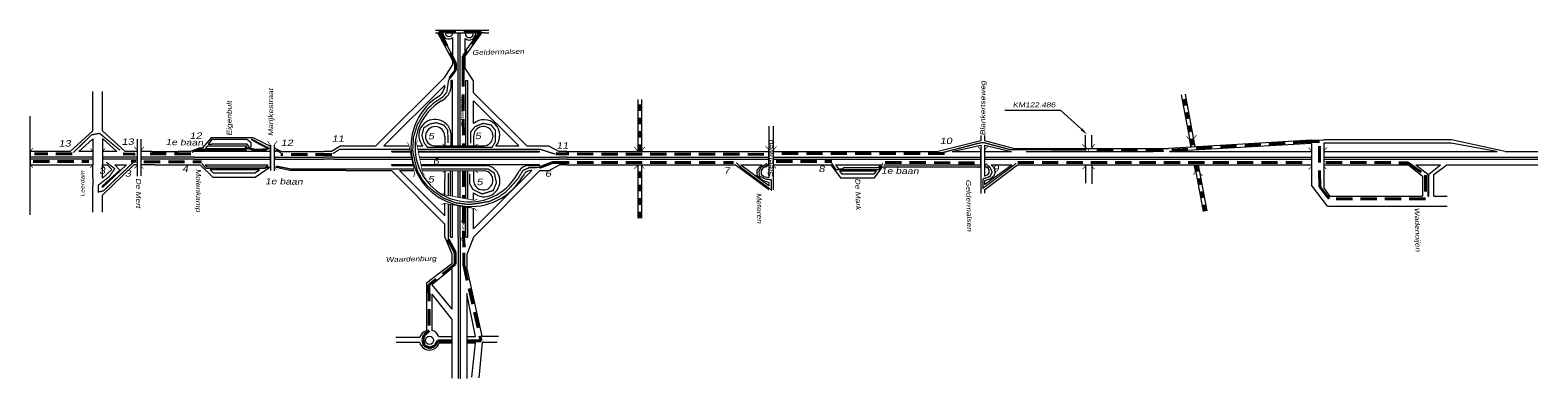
# Model space of a CAD drawing. Header units: metres. Extents: x 534 to 2631, y -2348 to -1484.
# Tile 9 of 9: x 2042 to 2631, y -1934 to -1797. Entities that reach past the tile are written whole.
import ezdxf

# ---------------------------------------------------------------- set-up
doc = ezdxf.new("R2010")
doc.units = ezdxf.units.M
doc.linetypes.add('DASHDOT', pattern=[1, 0.5, -0.25, 0, -0.25])
doc.linetypes.add('DASHED', pattern=[19.05, 12.7, -6.35])
doc.layers.get('0').update_dxf_attribs({"lineweight": 0})
for name, color, linetype, lineweight in [('ROUTE9RIJDEN', 10, 'DASHED', 40), ('ROUTE9STROOIEN', 90, 'Continuous', 0), ('ROUTE9TEXT', 4, 'DASHDOT', 0), ('STROOI', 7, 'Continuous', 0), ('Text', 7, 'Continuous', 0)]:
    doc.layers.add(name, color=color, linetype=linetype, lineweight=lineweight)
doc.styles.add('ISO25', font='ARIALN.TTF', dxfattribs={"width": 1.5, "oblique": 10})

# ---------------------------------------------------------------- blocks, each defined once
blk = doc.blocks.new('A$C3E475C73')
at = {"layer": 'STROOI', "color": 7, "const_width": 0.263}
blk.add_lwpolyline([(-1.04, -0.92), (0, 0), (0, 6.35), (-1.04, 7.62)], dxfattribs=at)

msp = doc.modelspace()

# ---------------------------------------------------------------- linework, layer by layer
at = {"ltscale": 0.5}
for p, q in [((2200.16, -1797.41), (2221.08, -1797.41)), ((2200.19, -1798.42), (2201.14, -1798.42)), ((2206.97, -1809.38), (2201.14, -1798.42)), ((2206.97, -1807.68), (2202.26, -1798.42)), ((2202.26, -1798.42), (2203.06, -1798.42)), ((2203.97, -1798.42), (2214.92, -1798.42)), ((2206.97, -1807.68), (2206.97, -1800.34)), ((2209.1, -1817.07), (2209.1, -1798.42)), ((2209.85, -1817.07), (2209.85, -1798.42)), ((2211.86, -1807.66), (2218.26, -1798.42)), ((2211.86, -1805.72), (2217.09, -1798.42)), ((2211.86, -1805.72), (2211.86, -1800.73)), ((2215.76, -1798.42), (2217.09, -1798.42)), ((2219.3, -1798.42), (2218.26, -1798.42)), ((2218.26, -1798.42), (2218.29, -1798.42)), ((2219.3, -1798.42), (2221.05, -1798.42)), ((2211.86, -1809.15), (2211.86, -1807.66)), ((2203.85, -1815.75), (2206.97, -1810.83)), ((2206.97, -1810.83), (2206.97, -1809.38)), ((2211.86, -1812.25), (2211.86, -1809.15)), ((2215.1, -1817.2), (2211.86, -1812.25)), ((2203.83, -1819.69), (2203.85, -1818.94)), ((2206.33, -1817.03), (2206.85, -1817.03)), ((2206.33, -1819.66), (2206.33, -1817.03)), ((2212.1, -1817.07), (2212.85, -1817.07)), ((2215.1, -1821.88), (2215.1, -1817.2)), ((2041.79, -1850.14), (2041.79, -1831.13)), ((2206.33, -1842.38), (2206.33, -1838.2)), ((2330.41, -1835), (2330.41, -1855.07)), ((2332.21, -1834.95), (2332.21, -1859.88)), ((2083.61, -1840.11), (2083.61, -1854.54)), ((2085.06, -1840.01), (2085.06, -1854.46)), ((2107.9, -1843.65), (2104.49, -1844.89)), ((2109.02, -1843.65), (2107.9, -1843.65)), ((2112.48, -1839.52), (2109.02, -1843.65)), ((2110.96, -1842.79), (2110.16, -1843.84)), ((2110.16, -1843.84), (2110.61, -1843.84)), ((2111.4, -1843.84), (2110.61, -1843.84)), ((2112.04, -1842.79), (2110.96, -1842.79)), ((2112.8, -1840.24), (2111.4, -1842.02)), ((2111.4, -1842.02), (2112.74, -1842.02)), ((2125.68, -1843.84), (2111.4, -1843.84)), ((2126.45, -1842.79), (2112.04, -1842.79)), ((2128.95, -1839.52), (2112.48, -1839.52)), ((2126.65, -1842.02), (2112.74, -1842.02)), ((2113.6, -1840.24), (2112.8, -1840.24)), ((2126.41, -1840.24), (2113.6, -1840.24)), ((2125.68, -1843.84), (2126.45, -1842.79)), ((2126.44, -1843.76), (2126.05, -1844.31)), ((2128.1, -1841.51), (2126.41, -1840.24)), ((2128.83, -1844.35), (2126.44, -1843.76)), ((2127.16, -1842.74), (2126.65, -1842.02)), ((2127.16, -1842.74), (2126.97, -1843.01)), ((2126.97, -1843.01), (2127.91, -1843.33)), ((2127.91, -1843.33), (2128.1, -1842.95)), ((2128.58, -1840.24), (2128.1, -1840.24)), ((2131.24, -1841.99), (2128.1, -1840.24)), ((2128.1, -1842.95), (2128.1, -1841.51)), ((2134.31, -1843.25), (2128.58, -1840.24)), ((2133.2, -1841.58), (2128.95, -1839.52)), ((2134.11, -1843.42), (2131.24, -1841.99)), ((2133.2, -1841.58), (2135.75, -1842.82)), ((2134.65, -1843.96), (2133.79, -1844.35)), ((2134.31, -1843.25), (2134.11, -1843.42)), ((2135.04, -1843.58), (2134.65, -1843.96)), ((2135.04, -1843.58), (2135.75, -1843.9)), ((2135.75, -1842.47), (2135.75, -1852.38)), ((2137.12, -1842.47), (2137.12, -1852.45)), ((2137.12, -1843.48), (2140.05, -1844.89)), ((2163.24, -1842.7), (2159.55, -1844.89)), ((2194.03, -1840.74), (2194.9, -1842.32)), ((2413.33, -1840.68), (2396.67, -1844.89)), ((2402.13, -1844.89), (2413.33, -1842.35)), ((2413.33, -1838.61), (2413.33, -1840.68)), ((2413.33, -1842.35), (2413.33, -1856.9)), ((2414.8, -1838.61), (2414.8, -1840.54)), ((2414.8, -1840.54), (2426.44, -1843.67)), ((2414.8, -1842.36), (2414.8, -1854.54)), ((2414.8, -1842.36), (2425.26, -1844.89)), ((2426.44, -1843.67), (2486.72, -1843.67)), ((2454.21, -1843.06), (2454.21, -1838.45)), ((2454.21, -1843.06), (2454.21, -1843.67)), ((2456.66, -1843.06), (2456.66, -1838.51)), ((2456.66, -1843.06), (2456.66, -1843.67)), ((2542.57, -1840.43), (2486.72, -1843.67)), ((2542.57, -1841.79), (2487.06, -1844.89)), ((2542.57, -1840.43), (2547.31, -1840.37)), ((2542.57, -1841.79), (2542.57, -1858.04)), ((2597.2, -1840.37), (2547.31, -1840.37)), ((2547.31, -1841.62), (2547.31, -1859.13)), ((2547.34, -1841.62), (2547.31, -1841.62)), ((2597.17, -1841.62), (2547.34, -1841.62)), ((2614.89, -1844.86), (2597.17, -1841.62)), ((2618.25, -1844.86), (2597.2, -1840.37)), ((2066.26, -1844.97), (2066.26, -1850.14)), ((2070.01, -1844.97), (2070.01, -1850.14)), ((2083.61, -1844.89), (2082.23, -1844.89)), ((2089.47, -1844.89), (2085.06, -1844.89)), ((2089.47, -1844.89), (2099.57, -1844.89)), ((2104.49, -1844.89), (2099.57, -1844.89)), ((2106.04, -1847.15), (2135.58, -1847.15)), ((2106.04, -1847.9), (2135.58, -1847.9)), ((2107.79, -1844.31), (2106.19, -1844.89)), ((2120.28, -1844.89), (2106.19, -1844.89)), ((2126.05, -1844.31), (2107.79, -1844.31)), ((2120.59, -1844.89), (2120.28, -1844.89)), ((2133.79, -1844.35), (2128.83, -1844.35)), ((2137.12, -1844.52), (2137.96, -1844.89)), ((2137.8, -1844.89), (2137.96, -1844.89)), ((2137.8, -1847.15), (2156.5, -1847.15)), ((2137.8, -1847.9), (2156.5, -1847.9)), ((2140.05, -1844.89), (2156.5, -1844.89)), ((2160.45, -1847.14), (2159.55, -1847.15)), ((2160.45, -1847.89), (2159.55, -1847.9)), ((2251.58, -1844.89), (2248.5, -1844.89)), ((2251.58, -1847.15), (2248.5, -1847.15)), ((2251.58, -1847.9), (2248.5, -1847.89)), ((2251.58, -1844.89), (2330.41, -1844.89)), ((2251.58, -1847.15), (2330.41, -1847.15)), ((2251.58, -1847.9), (2330.41, -1847.9)), ((2332.21, -1844.89), (2396.67, -1844.89)), ((2332.21, -1847.15), (2413.33, -1847.15)), ((2332.21, -1847.9), (2413.33, -1847.9)), ((2402.13, -1844.89), (2413.33, -1844.89)), ((2414.8, -1844.89), (2425.26, -1844.89)), ((2414.8, -1847.15), (2542.57, -1847.15)), ((2414.8, -1847.9), (2542.57, -1847.9)), ((2431.01, -1844.89), (2465.56, -1844.89)), ((2465.56, -1844.89), (2480.68, -1844.89)), ((2487.06, -1844.89), (2542.57, -1844.89)), ((2547.31, -1844.89), (2615.1, -1844.89)), ((2547.31, -1847.15), (2631, -1847.15)), ((2547.31, -1847.9), (2631, -1847.9)), ((2614.89, -1844.86), (2615.1, -1844.89)), ((2618.25, -1844.86), (2618.41, -1844.89)), ((2618.41, -1844.89), (2631, -1844.89)), ((2057.32, -1850.14), (2060.67, -1850.14)), ((2066.26, -1855.21), (2066.26, -1858.25)), ((2070.01, -1859), (2079.43, -1850.14)), ((2082.28, -1850.14), (2070.01, -1862.03)), ((2073.66, -1851.99), (2071.88, -1850.14)), ((2074.84, -1850.14), (2076.79, -1852.19)), ((2075.7, -1850.14), (2079.43, -1850.14)), ((2090.49, -1850.15), (2108.23, -1850.15)), ((2108.23, -1850.15), (2113.15, -1854.97)), ((2110.14, -1850.15), (2134.69, -1850.15)), ((2110.14, -1850.15), (2110.72, -1850.81)), ((2110.72, -1850.81), (2134, -1850.84)), ((2112.12, -1852.08), (2113.32, -1853.24)), ((2131.48, -1852.08), (2112.12, -1852.08)), ((2113.15, -1854.97), (2129.74, -1854.97)), ((2113.32, -1853.24), (2129.63, -1853.24)), ((2129.63, -1853.24), (2131.48, -1852.08)), ((2129.74, -1854.97), (2133.88, -1852)), ((2134.69, -1850.15), (2134, -1850.84)), ((2165.11, -1852.39), (2163.44, -1852.39)), ((2251.58, -1850.15), (2248.63, -1850.15)), ((2251.58, -1850.15), (2317.27, -1850.15)), ((2330.4, -1859.77), (2317.27, -1850.15)), ((2319.48, -1850.15), (2330.41, -1858.13)), ((2319.48, -1850.15), (2327.87, -1850.15)), ((2325.91, -1852.11), (2327.06, -1850.75)), ((2325.91, -1852.44), (2325.91, -1852.11)), ((2325.91, -1854.41), (2325.91, -1852.44)), ((2327.94, -1856.27), (2325.91, -1854.41)), ((2327.06, -1850.75), (2327.87, -1850.15)), ((2327.95, -1851.53), (2327.47, -1852.39)), ((2327.47, -1852.39), (2327.47, -1853.78)), ((2327.47, -1853.78), (2328.52, -1854.64)), ((2330.02, -1850.15), (2327.95, -1851.53)), ((2328.52, -1854.64), (2330.41, -1855.07)), ((2330.02, -1850.15), (2330.41, -1850.15)), ((2332.21, -1850.15), (2354.76, -1850.15)), ((2354.76, -1850.15), (2358.42, -1855.2)), ((2356.56, -1850.15), (2357.7, -1851.63)), ((2356.56, -1850.15), (2374.22, -1850.15)), ((2357.7, -1851.63), (2359.1, -1851.63)), ((2358.37, -1852.51), (2358.2, -1852.51)), ((2358.2, -1852.51), (2372.51, -1852.51)), ((2359.15, -1853.8), (2358.2, -1852.51)), ((2358.42, -1855.2), (2358.98, -1855.2)), ((2358.98, -1855.2), (2371.71, -1855.2)), ((2359.1, -1851.63), (2359.8, -1851.17)), ((2371.61, -1853.8), (2359.15, -1853.8)), ((2359.8, -1851.17), (2373.4, -1851.17)), ((2371.61, -1853.8), (2372.55, -1852.51)), ((2371.71, -1855.2), (2374.86, -1850.87)), ((2372.51, -1852.51), (2372.55, -1852.51)), ((2373.4, -1851.17), (2373.52, -1851.17)), ((2373.52, -1851.17), (2374.26, -1850.15)), ((2374.22, -1850.15), (2374.26, -1850.15)), ((2374.86, -1850.87), (2413.33, -1850.87)), ((2375.39, -1850.15), (2413.33, -1850.15)), ((2414.8, -1859.93), (2427.68, -1850.15)), ((2414.8, -1857.84), (2425.38, -1850.15)), ((2414.8, -1850.15), (2415.22, -1850.15)), ((2414.8, -1850.87), (2415.9, -1850.87)), ((2415.97, -1854.01), (2414.8, -1854.54)), ((2416.88, -1855.7), (2414.8, -1856.31)), ((2415.9, -1850.87), (2415.97, -1850.95)), ((2415.97, -1850.95), (2416.5, -1852.19)), ((2416.45, -1853.2), (2415.97, -1854.01)), ((2416.5, -1852.19), (2416.45, -1853.2)), ((2418.31, -1854.64), (2416.88, -1855.7)), ((2417.32, -1850.15), (2425.38, -1850.15)), ((2417.32, -1850.15), (2417.52, -1850.3)), ((2417.52, -1850.3), (2418.38, -1851.09)), ((2418.88, -1853.13), (2418.31, -1854.64)), ((2418.38, -1851.09), (2418.88, -1853.13)), ((2427.68, -1850.15), (2542.57, -1850.15)), ((2454.21, -1850.15), (2454.21, -1857.29)), ((2456.66, -1850.15), (2456.66, -1857.54)), ((2547.31, -1850.15), (2580.38, -1850.15)), ((2580.55, -1850.28), (2580.38, -1850.15)), ((2580.55, -1850.28), (2585.96, -1854.52)), ((2583.3, -1850.15), (2593.02, -1850.15)), ((2583.3, -1850.15), (2587.96, -1853.77)), ((2585.96, -1854.52), (2585.96, -1862.42)), ((2587.96, -1853.77), (2587.96, -1862.42)), ((2588.37, -1853.77), (2593.02, -1850.15)), ((2588.37, -1862.42), (2588.37, -1853.77)), ((2590.37, -1853.86), (2595.39, -1850.15)), ((2590.37, -1862.42), (2590.37, -1853.86)), ((2595.39, -1850.15), (2631, -1850.15)), ((2330.41, -1857.02), (2327.94, -1856.27)), ((2330.4, -1859.77), (2330.41, -1859.77)), ((2330.41, -1857.02), (2330.41, -1858.13)), ((2330.41, -1859.77), (2330.41, -1859.82)), ((2413.33, -1856.9), (2413.33, -1861.28)), ((2414.8, -1856.31), (2414.8, -1856.98)), ((2414.8, -1856.98), (2414.8, -1857.84)), ((2414.8, -1859.93), (2414.8, -1861.24)), ((2548.86, -1866.33), (2542.57, -1858.04)), ((2547.31, -1859.13), (2549.61, -1862.42)), ((2548.86, -1866.33), (2595.61, -1866.33)), ((2549.61, -1862.42), (2585.96, -1862.42)), ((2587.96, -1862.42), (2588.37, -1862.42)), ((2590.37, -1862.42), (2595.61, -1862.42)), ((2203.85, -1878.35), (2206.61, -1884.9)), ((2209.1, -1878.35), (2209.1, -1933.74)), ((2209.85, -1878.35), (2209.85, -1933.84)), ((2215.1, -1878.35), (2212.5, -1885.2)), ((2206.61, -1884.9), (2206.61, -1884.9)), ((2206.61, -1884.9), (2206.61, -1888.82)), ((2212.5, -1885.2), (2212.5, -1890.19)), ((2206.61, -1888.82), (2196.64, -1896.46)), ((2206.61, -1890.71), (2198.74, -1897.06)), ((2206.61, -1890.71), (2206.61, -1906.55)), ((2218.48, -1917.2), (2212.5, -1890.19)), ((2196.64, -1896.46), (2196.64, -1914.91)), ((2198.74, -1897.06), (2206.61, -1906.55)), ((2198.74, -1900.73), (2198.74, -1915)), ((2198.74, -1900.73), (2206.61, -1910.62)), ((2215.79, -1917.3), (2212.5, -1900.41)), ((2212.5, -1900.41), (2212.5, -1933.65)), ((2196.64, -1914.91), (2196.64, -1914.99)), ((2206.61, -1910.62), (2206.61, -1933.55)), ((2194.08, -1917.7), (2184.67, -1917.7)), ((2194.05, -1919.59), (2184.77, -1919.59)), ((2194.05, -1919.59), (2194.06, -1919.59)), ((2194.05, -1919.59), (2194.06, -1919.59)), ((2201.47, -1917.3), (2206.61, -1917.3)), ((2201.6, -1919.69), (2206.61, -1919.69)), ((2212.5, -1917.3), (2215.79, -1917.3)), ((2212.5, -1919.69), (2215.69, -1919.69)), ((2215.69, -1919.69), (2214.29, -1933.15)), ((2218.48, -1919.59), (2217.19, -1933.45)), ((2218.48, -1917.2), (2224.86, -1917.2)), ((2224.27, -1919.59), (2218.48, -1919.59))]:
    msp.add_line(p, q, dxfattribs=at)
at = {"color": 0, "ltscale": 0.5}
for p, q in [((2133.88, -1852), (2135.46, -1850.98)), ((2143.23, -1852.39), (2137.25, -1851.04)), ((2163.44, -1852.39), (2143.23, -1852.39))]:
    msp.add_line(p, q, dxfattribs=at)
at = {"ltscale": 0.5}
msp.add_circle((2197.84, -1918.79), 1.59, dxfattribs=at)
for centre, radius, start, end in [((2205.47, -1798.46), 2.41, 179.1696, 308.57045), ((2205.5, -1798.39), 1.54, 181.30229, 358.69771), ((2213.4, -1798.87), 2.41, 230.39342, 10.85972), ((2213.43, -1798.8), 1.54, 165.52255, 14.47745), ((2197.84, -1918.69), 3.89, 21.03721, 76.65136), ((2197.84, -1918.69), 3.89, 193.34236, 345.14283), ((2197.84, -1918.69), 3.89, 107.92878, 165.14283)]:
    msp.add_arc(centre, radius, start, end, dxfattribs=at)
at = {"layer": 'ROUTE9RIJDEN', "ltscale": 0.5}
for p, q in [((2201.74, -1797.88), (2207.99, -1810.44)), ((2201.74, -1797.88), (2218.13, -1797.91)), ((2218.13, -1797.91), (2210.95, -1807.6)), ((2210.95, -1807.6), (2210.95, -1813.13)), ((2208, -1813.08), (2205.72, -1816.24)), ((2207.99, -1810.44), (2208, -1813.08)), ((2210.95, -1813.13), (2211.1, -1842.56)), ((2541.78, -1841.03), (2484.09, -1844.57)), ((2545.61, -1841.03), (2541.78, -1841.03)), ((2545.76, -1858.73), (2545.61, -1841.03)), ((2042.96, -1848.8), (2064.67, -1848.8)), ((2058.22, -1845.81), (2043.43, -1845.81)), ((2082.13, -1845.97), (2078.2, -1845.81)), ((2427.72, -1849.14), (2540.16, -1849.14)), ((2484.09, -1844.57), (2455.46, -1844.27)), ((2548.12, -1849.14), (2580.29, -1849.29)), ((2580.29, -1849.29), (2587.08, -1854.16)), ((2211.1, -1852.39), (2211.15, -1863.2)), ((2587.08, -1854.16), (2587.08, -1863.45)), ((2549.45, -1863.45), (2545.76, -1858.73)), ((2211.16, -1866.47), (2211.23, -1884.57)), ((2587.08, -1863.45), (2549.45, -1863.45)), ((2205.18, -1879.37), (2207.93, -1884.39)), ((2207.93, -1884.39), (2207.94, -1888.98)), ((2211.23, -1884.57), (2211.23, -1889.16)), ((2207.94, -1888.98), (2197.65, -1897.03)), ((2211.23, -1889.16), (2218.01, -1919)), ((2197.65, -1897.03), (2197.7, -1914.87)), ((2197.7, -1914.87), (2195.8, -1916.68)), ((2195.8, -1916.68), (2195.27, -1918.49)), ((2195.8, -1920.9), (2195.27, -1918.49)), ((2199.88, -1920.9), (2201.1, -1919)), ((2201.1, -1919), (2206.61, -1919)), ((2212.5, -1919), (2218.01, -1919)), ((2197.98, -1921.74), (2195.8, -1920.9)), ((2197.98, -1921.74), (2199.88, -1920.9))]:
    msp.add_line(p, q, dxfattribs=at)
at = {"layer": 'ROUTE9RIJDEN', "color": 1, "ltscale": 0.5}
for p, q in [((2081.23, -1848.68), (2083.28, -1848.83)), ((2082.81, -1845.85), (2081.86, -1846.01)), ((2104.52, -1845.85), (2085.95, -1845.85)), ((2086.27, -1848.99), (2108.77, -1848.99)), ((2159.64, -1846.01), (2139.82, -1846.01)), ((2240.81, -1851.14), (2246.05, -1849.22)), ((2246.05, -1849.22), (2316.72, -1849.15)), ((2328.55, -1846.01), (2247.2, -1845.85)), ((2333.33, -1848.84), (2355.04, -1848.84)), ((2399.1, -1845.7), (2333.96, -1845.7)), ((2375.97, -1849.16), (2412, -1849.31))]:
    msp.add_line(p, q, dxfattribs=at)
at = {"layer": 'ROUTE9STROOIEN', "ltscale": 0.5, "const_width": 0.5}
for points in [[(2195.38, -1830.61), (2197.33, -1827.94), (2199.8, -1825.7), (2203.06, -1823.6), (2204.62, -1821.64), (2205.27, -1817.2), (2205.72, -1816.24), (2205.72, -1816.24), (2205.72, -1816.24)], [(2199.68, -1860.58), (2197.13, -1858.48), (2195.03, -1855.88), (2193.13, -1852.5), (2192.12, -1848.58), (2191.3, -1844.58), (2191.61, -1839.21), (2193.11, -1834.4), (2195.38, -1830.61)], [(2076.92, -1844.39), (2068.9, -1837.78), (2065.75, -1838.41), (2058.67, -1845.33)], [(2213.91, -1841.7), (2213.91, -1837.29), (2215.66, -1835.16), (2218.85, -1833.87), (2221.97, -1834.55), (2223.65, -1836.68), (2223.57, -1841.1), (2222.28, -1843.3), (2197.09, -1843.3), (2195.72, -1841.48), (2194.88, -1838.59), (2195.64, -1835.62), (2198.08, -1834.1), (2200.51, -1833.64), (2203.48, -1834.55), (2204.93, -1836.53), (2205.08, -1839.42), (2205.08, -1841.55)], [(2134.87, -1842.99), (2134.26, -1843.91), (2129.93, -1844.06), (2127.03, -1843.53), (2126.12, -1843.3), (2125.74, -1844.14), (2109.31, -1844.06), (2106.95, -1844.06), (2105.04, -1845.28)], [(2139.82, -1845.43), (2137.84, -1844.36)], [(2190.14, -1844.06), (2162.69, -1844.06), (2160.1, -1845.73)], [(2246.88, -1845.89), (2241.17, -1844.06), (2193.29, -1844.06)], [(2413.13, -1841.49), (2398.52, -1845.29)], [(2454.53, -1844.32), (2424.85, -1844.17), (2414.42, -1841.41), (2412.93, -1841.55)], [(2071.57, -1849.11), (2074.87, -1851.62), (2072.67, -1854.77), (2068.42, -1858.07), (2068.42, -1860.74), (2070.47, -1860.27), (2082.11, -1849.11)], [(2108.93, -1849.63), (2110.46, -1851.46), (2133.51, -1851.46), (2135.11, -1850.85)], [(2317.72, -1849.24), (2319.85, -1851.37), (2331.49, -1859.97), (2331.49, -1856.01), (2329.06, -1855.63), (2326.77, -1854.49), (2326.62, -1852.59), (2327.38, -1851.07), (2329.82, -1849.55)], [(2354.96, -1849.39), (2356.71, -1851.98), (2373.53, -1851.98), (2374.97, -1849.55)], [(2414.2, -1855.53), (2414.13, -1859.29), (2427.12, -1849.57)], [(2415.34, -1849.7), (2416.93, -1851.15), (2417.77, -1852.97), (2416.93, -1854.57), (2415.49, -1855.25), (2414.19, -1855.48)], [(2137.85, -1850.62), (2143.48, -1851.69), (2178.71, -1851.69), (2191.68, -1851.71)], [(2194.83, -1851.72), (2220.83, -1851.76), (2223.19, -1853.36), (2224.02, -1857.09), (2222.73, -1860.2), (2218.39, -1861.5), (2214.82, -1859.75), (2213.52, -1857.39), (2213.52, -1853.51)], [(2205.26, -1853.3), (2205.22, -1862.11)], [(2229.88, -1858.41), (2232.4, -1855.56), (2234.38, -1852.33), (2236.84, -1851.22), (2240.81, -1851.14)], [(2229.88, -1858.41), (2227.6, -1860.81), (2224.86, -1862.71), (2221.36, -1864.38), (2217.37, -1865.1), (2213.33, -1865.63), (2207.99, -1864.95), (2203.3, -1863.11), (2199.68, -1860.58)], [(2205.21, -1865.44), (2205.18, -1879.37)]]:
    msp.add_lwpolyline(points, dxfattribs=at)
at = {"layer": 'STROOI', "color": 7}
for p, q in [((2176.88, -1842.7), (2203.85, -1815.75)), ((2180.05, -1842.7), (2203.85, -1818.94)), ((2206.85, -1842.7), (2206.85, -1817.07)), ((2209.1, -1842.7), (2209.1, -1817.07)), ((2209.85, -1842.7), (2209.85, -1817.07)), ((2212.1, -1842.7), (2212.1, -1817.07)), ((2212.85, -1842.7), (2212.85, -1817.07)), ((2066.26, -1836.86), (2066.26, -1821.37)), ((2070.01, -1836.77), (2070.01, -1821.37)), ((2235.9, -1842.7), (2215.1, -1821.88)), ((2215.1, -1833.99), (2215.1, -1825.07)), ((2232.72, -1842.7), (2215.1, -1825.07)), ((2279.22, -1824.59), (2279.22, -1844.89)), ((2280.72, -1824.59), (2280.72, -1844.89)), ((2491.66, -1822.77), (2495.47, -1843.16)), ((2493.13, -1822.49), (2496.98, -1843.07)), ((2066.26, -1836.86), (2057.41, -1844.89)), ((2070.01, -1836.77), (2078.97, -1844.89)), ((2066.26, -1839.9), (2060.75, -1844.89)), ((2066.26, -1839.9), (2066.26, -1844.97)), ((2070.01, -1839.81), (2075.62, -1844.89)), ((2070.01, -1839.81), (2070.01, -1844.97)), ((2163.24, -1842.7), (2176.88, -1842.7)), ((2180.05, -1842.7), (2189.86, -1842.7)), ((2193.01, -1842.7), (2195.21, -1842.7)), ((2199.82, -1842.7), (2219.1, -1842.7)), ((2203.85, -1838.97), (2203.85, -1842.7)), ((2215.1, -1838.91), (2215.1, -1842.7)), ((2223.8, -1842.7), (2232.72, -1842.7)), ((2235.9, -1842.7), (2244.41, -1842.7)), ((2244.41, -1842.7), (2248.5, -1844.89)), ((2057.41, -1844.89), (2041.79, -1844.89)), ((2066.26, -1847.13), (2041.79, -1847.13)), ((2066.26, -1847.88), (2041.79, -1847.88)), ((2066.26, -1844.89), (2060.75, -1844.89)), ((2075.62, -1844.89), (2070.01, -1844.89)), ((2082.23, -1847.13), (2070.01, -1847.13)), ((2082.23, -1847.88), (2070.01, -1847.88)), ((2082.23, -1844.89), (2078.97, -1844.89)), ((2083.61, -1847.15), (2082.25, -1847.15)), ((2083.61, -1847.9), (2082.25, -1847.9)), ((2106.04, -1847.15), (2085.06, -1847.15)), ((2106.04, -1847.9), (2085.06, -1847.9)), ((2135.75, -1844.89), (2120.59, -1844.89)), ((2137.8, -1844.89), (2137.12, -1844.89)), ((2137.8, -1847.15), (2137.12, -1847.15)), ((2137.8, -1847.9), (2137.12, -1847.9)), ((2159.55, -1844.89), (2156.5, -1844.89)), ((2159.55, -1847.15), (2156.5, -1847.15)), ((2159.55, -1847.9), (2156.5, -1847.9)), ((2160.45, -1847.14), (2190.76, -1847.14)), ((2160.45, -1847.89), (2190.91, -1847.89)), ((2183.2, -1844.7), (2190.26, -1844.7)), ((2183.2, -1845.08), (2183.2, -1844.7)), ((2183.2, -1845.08), (2190.34, -1845.08)), ((2183.2, -1849.95), (2191.33, -1849.95)), ((2183.2, -1850.33), (2183.2, -1849.95)), ((2193.42, -1844.7), (2240.9, -1844.7)), ((2193.49, -1845.08), (2240.9, -1845.08)), ((2193.91, -1847.14), (2248.5, -1847.14)), ((2194.06, -1847.89), (2248.5, -1847.89)), ((2194.48, -1849.95), (2240.9, -1849.95)), ((2240.9, -1845.08), (2240.9, -1844.7)), ((2240.9, -1850.33), (2240.9, -1849.95)), ((2041.79, -1850.14), (2057.32, -1850.14)), ((2041.79, -1869.62), (2041.79, -1850.14)), ((2060.67, -1850.14), (2066.26, -1850.14)), ((2066.26, -1855.21), (2066.26, -1850.14)), ((2070.01, -1855.3), (2070.01, -1850.14)), ((2070.01, -1850.14), (2071.88, -1850.14)), ((2070.01, -1855.3), (2073.66, -1851.99)), ((2070.01, -1858.34), (2076.79, -1852.19)), ((2074.84, -1850.14), (2075.7, -1850.14)), ((2083.61, -1850.15), (2082.25, -1850.15)), ((2090.49, -1850.15), (2085.06, -1850.15)), ((2165.11, -1852.39), (2182.97, -1852.39)), ((2182.97, -1852.39), (2203.85, -1873.28)), ((2183.2, -1850.33), (2191.4, -1850.33)), ((2186.15, -1852.39), (2191.82, -1852.39)), ((2186.15, -1852.39), (2203.85, -1870.1)), ((2194.55, -1850.33), (2220.43, -1850.33)), ((2194.97, -1852.4), (2219.38, -1852.39)), ((2203.85, -1852.39), (2203.85, -1855.83)), ((2203.85, -1861.85), (2203.85, -1855.83)), ((2206.1, -1862.27), (2206.1, -1852.39)), ((2206.85, -1862.41), (2206.85, -1852.39)), ((2209.1, -1862.82), (2209.1, -1852.39)), ((2209.85, -1862.96), (2209.85, -1852.39)), ((2212.1, -1863.38), (2212.1, -1852.39)), ((2212.85, -1863.52), (2212.85, -1852.39)), ((2215.1, -1852.39), (2215.1, -1856.06)), ((2241.04, -1852.39), (2215.1, -1878.35)), ((2237.88, -1852.39), (2215.1, -1875.16)), ((2237.88, -1852.39), (2215.1, -1875.16)), ((2236.3, -1850.33), (2240.9, -1850.33)), ((2241.04, -1852.39), (2244.43, -1852.39)), ((2244.42, -1852.4), (2248.64, -1850.14)), ((2279.22, -1850.15), (2279.22, -1871.02)), ((2280.72, -1850.15), (2280.72, -1871.02)), ((2496.78, -1850.15), (2500.19, -1868.4)), ((2498.3, -1850.15), (2501.66, -1868.12)), ((2066.26, -1868.68), (2066.26, -1858.25)), ((2070.01, -1859), (2070.01, -1858.34)), ((2215.1, -1863.93), (2215.1, -1861.08)), ((2070.01, -1868.68), (2070.01, -1862.02)), ((2203.85, -1870.1), (2203.85, -1865.21)), ((2206.1, -1878.35), (2206.1, -1865.6)), ((2206.85, -1878.35), (2206.85, -1865.73)), ((2209.1, -1878.35), (2209.1, -1866.11)), ((2209.85, -1878.35), (2209.85, -1866.24)), ((2212.1, -1878.35), (2212.1, -1866.63)), ((2212.85, -1878.35), (2212.85, -1866.76)), ((2215.1, -1870.15), (2215.1, -1867.15)), ((2203.85, -1878.35), (2203.85, -1873.28)), ((2215.1, -1875.16), (2215.1, -1870.15)), ((2206.1, -1878.35), (2206.85, -1878.35)), ((2212.1, -1878.35), (2212.85, -1878.35))]:
    msp.add_line(p, q, dxfattribs=at)
for points, const_width in [([(2279.97, -1826.38), (2279.97, -1829.01)], 1.5), ([(2492.71, -1824.38), (2493.2, -1826.97)], 1.5), ([(2279.97, -1831.65), (2279.97, -1834.28)], 1.5), ([(2493.68, -1829.56), (2494.17, -1832.15)], 1.5), ([(2279.97, -1836.87), (2279.97, -1839.51)], 1.5), ([(2494.64, -1834.7), (2495.13, -1837.29)], 1.5), ([(2497.1, -1843.07), (2496.52, -1839.78), (2497.65, -1838.35)], 0.263), ([(2042.84, -1851.17), (2041.96, -1850.3), (2041.96, -1844.6), (2042.9, -1843.54)], 0.263), ([(2065.29, -1851.29), (2066.17, -1850.35), (2066.17, -1844.66), (2065.35, -1843.66)], 0.263), ([(2071.03, -1851.35), (2070.15, -1850.47), (2070.15, -1844.78), (2071.09, -1843.71)], 0.263), ([(2086.12, -1851.64), (2085.2, -1850.71), (2085.2, -1844.36), (2086.31, -1843.09)], 0.263), ([(2135.45, -1848.56), (2135.58, -1848.44), (2135.58, -1842.09), (2134.54, -1840.82)], 0.263), ([(2137.26, -1844.89), (2137.26, -1842.09), (2138.37, -1840.82)], 0.263), ([(2188.93, -1841.23), (2189.72, -1842.02), (2192.07, -1853.63), (2191.68, -1854.85)], 0.263), ([(2193.22, -1840.59), (2192.79, -1841.62), (2195.14, -1853.24), (2195.97, -1854.21)], 0.263), ([(2202.93, -1841.94), (2203.86, -1842.56), (2215.71, -1842.56), (2216.83, -1841.94)], 0.263), ([(2278.91, -1844.89), (2278.91, -1844.35), (2277.87, -1843.08)], 0.263), ([(2279.97, -1842.14), (2279.97, -1844.78)], 1.5), ([(2280.97, -1844.89), (2280.97, -1844.33), (2282.08, -1843.06)], 0.263), ([(2329.18, -1851.29), (2330.3, -1850.36), (2330.3, -1844.01), (2329.18, -1842.74)], 0.263), ([(2333.27, -1851.48), (2332.35, -1850.56), (2332.35, -1844.2), (2333.46, -1842.93)], 0.263), ([(2412.14, -1851.39), (2413.18, -1850.47), (2413.18, -1844.11), (2412.14, -1842.84)], 0.263), ([(2415.84, -1851.47), (2414.92, -1850.54), (2414.92, -1844.19), (2416.03, -1842.92)], 0.263), ([(2454.05, -1843.68), (2454.05, -1843.28), (2453, -1842.01)], 0.263), ([(2456.77, -1843.65), (2456.77, -1843.25), (2457.88, -1841.98)], 0.263), ([(2495.3, -1843.21), (2494.75, -1840.19), (2493.71, -1838.92)], 0.263), ([(2495.61, -1839.88), (2496.1, -1842.47)], 1.5), ([(2541.39, -1851.9), (2542.43, -1850.97), (2542.43, -1844.62), (2541.39, -1843.35)], 0.263), ([(2548.39, -1851.8), (2547.47, -1850.87), (2547.47, -1844.52), (2548.58, -1843.25)], 0.263), ([(2134.54, -1851.98), (2135.58, -1851.05), (2135.58, -1844.89)], 0.263), ([(2138.19, -1852.12), (2137.27, -1851.2), (2137.27, -1844.89)], 0.263), ([(2277.87, -1851.63), (2278.91, -1850.71), (2278.91, -1850.15)], 0.263), ([(2281.89, -1851.61), (2280.97, -1850.69), (2280.97, -1850.15)], 0.263), ([(2453.03, -1851.76), (2454.07, -1850.84), (2454.07, -1850.15)], 0.263), ([(2457.73, -1851.77), (2456.81, -1850.85), (2456.81, -1850.15)], 0.263), ([(2496.47, -1854.1), (2497.08, -1852.74), (2496.59, -1850.14)], 0.263), ([(2497.54, -1850.2), (2498.02, -1852.79)], 1.5), ([(2202.93, -1853.17), (2203.86, -1852.55), (2215.71, -1852.55), (2216.83, -1853.17)], 0.263), ([(2279.97, -1852.64), (2279.97, -1855.27)], 1.5), ([(2498.51, -1855.38), (2498.99, -1857.97)], 1.5), ([(2499.94, -1854.45), (2499.02, -1853.52), (2498.49, -1850.28)], 0.263), ([(2202.95, -1861.06), (2203.76, -1861.84), (2215.41, -1863.99), (2216.62, -1863.58)], 0.263), ([(2279.97, -1857.91), (2279.97, -1860.54)], 1.5), ([(2499.47, -1860.52), (2499.95, -1863.11)], 1.5), ([(2202.59, -1865.62), (2203.62, -1865.17), (2215.29, -1867.18), (2216.29, -1867.99)], 0.263), ([(2279.97, -1863.14), (2279.97, -1865.77)], 1.5), ([(2279.97, -1868.4), (2279.97, -1871.03)], 1.5), ([(2500.44, -1865.69), (2500.92, -1868.28)], 1.5)]:
    msp.add_lwpolyline(points, dxfattribs=dict(at, const_width=const_width))
for centre, radius, start, end in [((2197.8, -1818.33), 6.18, 296.2093, 347.22971), ((2199.43, -1818.82), 6.95, 296.20053, 353.0036), ((2214, -1843.01), 23.4, 125.13231, 330.73372), ((2213.54, -1843.31), 21.33, 121.1768, 334.78276), ((2200.01, -1838.65), 6.33, 3.99141, 199.27479), ((2219.18, -1838.61), 6.17, 318.45342, 131.44253), ((2200.08, -1838.94), 3.77, 359.49152, 266.15973), ((2218.89, -1838.92), 3.79, 266.78201, 179.89902), ((2199.82, -1838.61), 6.17, 216.99756, 221.54658), ((2219.18, -1856.4), 6.2, 228.88947, 78.38164), ((2218.89, -1856.15), 3.79, 178.73082, 82.46966), ((2237.05, -1855.51), 5.23, 98.23283, 143.4996), ((2237.5, -1855.68), 3.32, 83.46589, 158.26654)]:
    msp.add_arc(centre, radius, start, end, dxfattribs=at)
at = {"layer": 'Text'}
for p, q in [((2424.23, -1828.85), (2422.73, -1828.85)), ((2444.61, -1828.85), (2424.23, -1828.85)), ((2452.68, -1836.22), (2444.61, -1828.85))]:
    msp.add_line(p, q, dxfattribs=at)
msp.add_solid([(2453.02, -1835.85), (2452.34, -1836.59), (2454.89, -1838.25)], dxfattribs=at)

# ---------------------------------------------------------------- block references
at = {"ltscale": 0.5}
msp.add_blockref('A$C3E475C73', (2083.49, -1850.55), dxfattribs=at)

# ---------------------------------------------------------------- texts
at = {"layer": 'ROUTE9TEXT', "color": 0, "ltscale": 0.5, "style": 'ISO25', "oblique": 10, "width": 1.5}
for p in [(2094.73, -1842.39), (2133.64, -1857.67), (2374.35, -1853.56)]:
    msp.add_text('1e baan', height=2.364, rotation=359.19832, dxfattribs=at).set_placement(p)
at = {"layer": 'ROUTE9TEXT', "ltscale": 0.5, "char_height": 2.5, "width": 5.64, "attachment_point": 1, "style": 'ISO25'}
for s, insert in [('12', (2104.09, -1837.46)), ('5', (2197.3, -1837.61)), ('5', (2215.63, -1837.55)), ('13', (2052.92, -1840.45)), ('13', (2077.53, -1839.79)), ('12', (2139.74, -1840.26)), ('11', (2159.69, -1838.61)), ('11', (2247.42, -1841.25)), ('10', (2397.3, -1839.48)), ('6', (2199.17, -1847.46)), ('3', (2068.76, -1851.12)), ('3', (2078.84, -1852.23)), ('4', (2101.18, -1850.37)), ('5', (2197.24, -1854.52)), ('5', (2216.27, -1855.56)), ('6', (2243.02, -1852.24)), ('7', (2312.87, -1851.03)), ('8', (2349.9, -1850.43)), ('9', (2418, -1850.23))]:
    msp.add_mtext(s, dxfattribs=dict(at, insert=insert))
at = {"layer": 'Text', "style": 'ISO25', "oblique": 10, "width": 1.5}
for s, height, rotation, p in [('Geldermalsen', 1.9, 1.42498, (2214.59, -1807.15)), ('Blankertseweg', 1.9, 90, (2415.04, -1838.63)), ('Marijkestraat', 1.9, 90, (2136.74, -1838.86)), ('Eigenbult', 1.9, 90, (2120.51, -1838.73)), ('rijksweg 2', 1.5, 270, (2210.15, -1823.35)), ('Steenweg', 1.9, 90, (2331.97, -1854.9)), ('Leerdam', 1.5, 90, (2063.02, -1862.56)), ('De Mert', 1.9, 270, (2083.2, -1855.36)), ('Molenkamp', 1.9, 270, (2106.61, -1851.7)), ('De Mark', 1.9, 271.42498, (2364.25, -1855.44)), ('Meteren', 1.9, 271.42498, (2325.66, -1861.09)), ('Geldermalsen', 1.9, 271.42498, (2407.5, -1855.88)), ('Wadenoijen', 1.9, 271.42498, (2582.83, -1866.86)), ('rijksweg 2', 1.5, 270, (2210.66, -1870.68)), ('Waardenburg', 1.9, 1.42498, (2180.8, -1888.14))]:
    msp.add_text(s, height=height, rotation=rotation, dxfattribs=at).set_placement(p)
msp.add_text(' KM122.486', height=1.9, dxfattribs=at).set_placement((2424.86, -1827.59))

doc.saveas('drawing.dxf')
